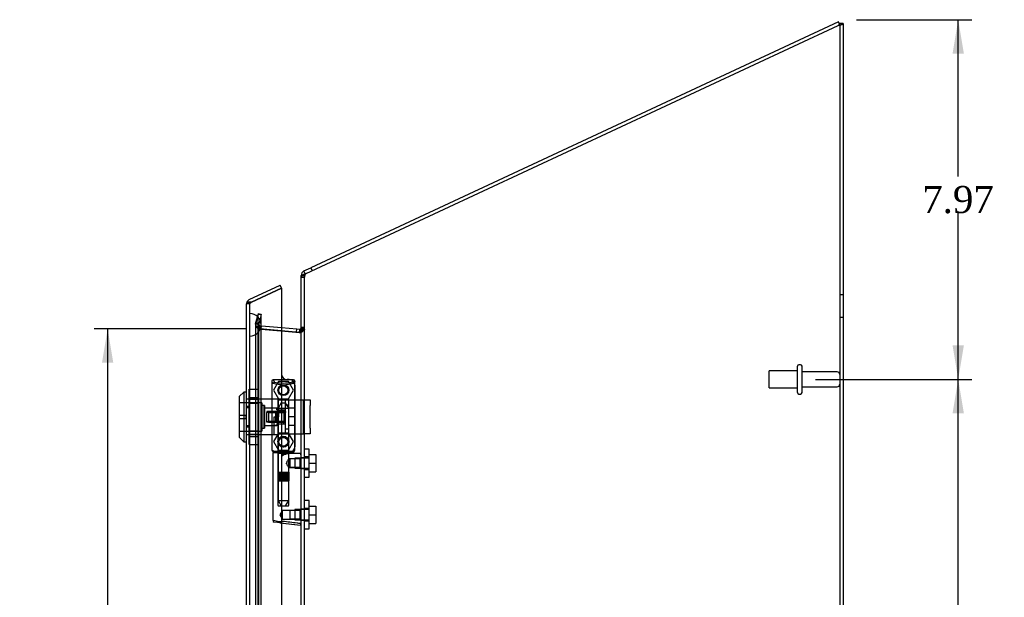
# Model space of a CAD drawing. Header units: inches. Extents: x 1 to 150, y -1 to 99.
# Tile 15 of 17: x 68 to 89, y 50 to 63. Entities that reach past the tile are written whole.
import ezdxf
from ezdxf.enums import TextEntityAlignment as Align
from ezdxf.lldxf.tags import DXFTag

# ---------------------------------------------------------------- set-up
doc = ezdxf.new("R2010")
doc.units = ezdxf.units.IN
doc.header["$MEASUREMENT"] = 0
for name, color, linetype in [('COM70220', 7, 'Continuous'), ('COM70707-2', 7, 'Continuous'), ('COM70709-7', 7, 'Continuous'), ('COM70712-4', 7, 'Continuous'), ('Default', 7, 'Continuous'), ('HNG86659-1', 7, 'Continuous'), ('HNG86659-2', 7, 'Continuous'), ('LOK10031', 7, 'Continuous'), ('LOK10031_CAM', 7, 'Continuous'), ('LOK10031_INSERT', 7, 'Continuous'), ('LOK10031_NUT', 7, 'Continuous'), ('LOK10031_SC', 7, 'Continuous'), ('SCS86661', 7, 'Continuous'), ('STD26089', 7, 'Continuous'), ('WAM30017', 7, 'Continuous')]:
    doc.layers.add(name, color=color, linetype=linetype)
doc.styles.add('SEACAD_Times_New_Roman', font='times.ttf')
tags = doc.linetypes.add('HIDDEN2', pattern=[0.1875, 0.125, -0.0625]).pattern_tags.tags
tags[6:7] = [DXFTag(74, 4), DXFTag(75, 0), DXFTag(340, '0'), DXFTag(46, 0.0), DXFTag(50, 0.0), DXFTag(44, 0.0), DXFTag(45, 0.0)]
tags[4:5] = [DXFTag(74, 4), DXFTag(75, 0), DXFTag(340, '0'), DXFTag(46, 0.0), DXFTag(50, 0.0), DXFTag(44, 0.0), DXFTag(45, 0.0)]
doc.dimstyles.new('HAMMOND_(STH_-_120x80)', dxfattribs={"dimtxt": 0.6, "dimasz": 0.75, "dimexe": 0.3, "dimexo": 0.3, "dimgap": 0.15, "dimtad": 0, "dimtih": 1, "dimtoh": 1, "dimzin": 0, "dimdsep": 46, "dimtxsty": 'SEACAD_Times_New_Roman', "dimblk1": '_SE_FILLED', "dimblk2": '_SE_FILLED', "dimsah": 1, "dimcen": 0.3, "dimadec": 0, "dimazin": 0, "dimtfac": 0.8, "dimtofl": 0, "dimtmove": 0, "dimatfit": 3, "dimfxl": 1, "dimtolj": 1, "dimtzin": 0, "dimarcsym": 0})

# ---------------------------------------------------------------- blocks, each defined once
blk = doc.blocks.new('SE2')
at = {"layer": 'COM70220', "color": 7, "linetype": 'HIDDEN2'}
for p, q in [((72.74, 56.235), (72.74, 56.734)), ((72.741, 56.734), (72.74, 56.734)), ((72.741, 56.235), (72.741, 56.734)), ((72.743, 56.485), (72.741, 56.734)), ((72.741, 56.236), (72.743, 56.485)), ((72.743, 56.235), (72.743, 56.485)), ((72.989, 56.235), (72.989, 56.485)), ((72.74, 56.236), (72.741, 56.236)), ((72.74, 39.116), (72.74, 56.235)), ((72.741, 39.116), (72.741, 56.235)), ((72.743, 39.116), (72.743, 56.235)), ((72.989, 39.116), (72.989, 56.235))]:
    blk.add_line(p, q, dxfattribs=at)
for start, end in [(0, 90), (270, 0)]:
    blk.add_arc((72.739, 56.485), 0.25, start, end, dxfattribs=at)
at = {"layer": 'COM70707-2', "color": 7, "linetype": 'Continuous'}
for p, q in [((73.985, 57.621), (85.769, 63.116)), ((85.877, 63.158), (85.805, 63.158)), ((85.877, 63.158), (85.877, 37.725)), ((73.955, 57.618), (73.985, 57.621)), ((73.877, 37.761), (73.877, 57.543)), ((73.439, 56.353), (73.838, 56.318)), ((73.844, 56.32), (73.838, 56.318)), ((73.841, 56.319), (73.841, 56.319)), ((73.871, 56.368), (73.87, 56.361)), ((73.877, 56.39), (73.871, 56.368))]:
    blk.add_line(p, q, dxfattribs=at)
at = {"layer": 'COM70707-2', "color": 7, "linetype": 'HIDDEN2'}
for p, q in [((85.805, 63.158), (85.805, 37.725)), ((73.985, 57.621), (73.955, 57.618)), ((73.975, 57.618), (73.955, 57.618)), ((73.949, 57.543), (73.877, 57.543)), ((73.949, 37.761), (73.949, 57.543)), ((85.877, 57.153), (85.805, 57.153)), ((72.867, 56.511), (72.922, 56.716)), ((72.992, 56.716), (72.922, 56.716)), ((72.922, 38.63), (72.922, 56.716)), ((72.992, 56.716), (72.937, 56.511)), ((72.992, 38.63), (72.992, 56.716)), ((72.864, 56.502), (72.867, 56.511)), ((72.936, 56.502), (72.864, 56.502)), ((72.864, 56.502), (72.864, 38.844)), ((72.937, 56.511), (72.867, 56.511)), ((72.936, 56.502), (72.937, 56.511)), ((72.936, 56.502), (72.942, 56.441)), ((72.942, 56.441), (72.936, 56.502)), ((72.936, 56.502), (72.936, 38.844)), ((85.805, 56.653), (85.877, 56.653)), ((72.942, 56.441), (72.882, 56.441)), ((72.942, 56.441), (72.963, 56.398)), ((72.963, 56.398), (72.942, 56.441)), ((72.946, 56.398), (72.962, 56.394)), ((72.963, 56.398), (72.946, 56.398)), ((72.962, 56.394), (72.946, 56.398)), ((72.969, 56.394), (72.962, 56.394)), ((73.831, 56.318), (72.962, 56.394)), ((72.969, 56.394), (72.963, 56.398)), ((72.969, 56.394), (73.439, 56.353)), ((73.838, 56.318), (73.831, 56.318)), ((73.85, 56.32), (73.841, 56.319)), ((73.844, 56.32), (73.85, 56.32)), ((73.87, 56.361), (73.927, 56.361)), ((73.871, 56.368), (73.932, 56.368)), ((73.877, 56.405), (73.949, 56.405)), ((73.877, 56.39), (73.949, 56.39)), ((73.932, 56.368), (73.927, 56.361)), ((73.932, 56.368), (73.927, 56.361)), ((73.949, 53.541), (73.877, 53.541)), ((73.877, 53.301), (73.949, 53.301)), ((73.949, 52.399), (73.877, 52.399)), ((73.877, 52.159), (73.949, 52.159))]:
    blk.add_line(p, q, dxfattribs=at)
for centre, radius, start, end in [((74.094, 57.535), 0.146, 145.1254, 176.5662), ((72.981, 56.505), 0.118, 181.4334, 212.7767), ((72.981, 56.505), 0.118, 181.4334, 212.7767), ((73.092, 56.683), 0.32, 228.9813, 242.7765), ((73.681, 56.732), 0.445, 292.2665, 303.6125)]:
    blk.add_arc(centre, radius, start, end, dxfattribs=at)
at = {"layer": 'COM70707-2', "color": 7, "linetype": 'Continuous'}
blk.add_arc((73.665, 56.461), 0.228, 321.7223, 333.9782, dxfattribs=at)
for points in [[(85.769, 63.116), (85.783, 63.119), (85.797, 63.123), (85.823, 63.13), (85.835, 63.133), (85.855, 63.14), (85.863, 63.144), (85.874, 63.151), (85.877, 63.155), (85.877, 63.158)], [(73.877, 57.543), (73.877, 57.55), (73.879, 57.556), (73.886, 57.568), (73.891, 57.575), (73.905, 57.587), (73.914, 57.593), (73.933, 57.606), (73.944, 57.612), (73.955, 57.618)]]:
    blk.add_open_spline(points, degree=3, knots=[0, 0, 0, 0, 0.25, 0.25, 0.5, 0.5, 0.75, 0.75, 1, 1, 1, 1], dxfattribs=at)
at = {"layer": 'COM70707-2', "color": 7, "linetype": 'HIDDEN2'}
for points, knots in [([(85.769, 63.116), (85.778, 63.123), (85.788, 63.13), (85.797, 63.14), (85.799, 63.143), (85.801, 63.145)], [0, 0, 0, 0, 0.5, 0.5, 0.7007618, 0.7007618, 0.7007618, 0.7007618]), ([(73.949, 56.39), (73.949, 56.386), (73.947, 56.382), (73.942, 56.375), (73.937, 56.371), (73.932, 56.368)], [0, 0, 0, 0, 0.5, 0.5, 1, 1, 1, 1])]:
    blk.add_open_spline(points, degree=3, knots=knots, dxfattribs=at)
at = {"layer": 'COM70707-2', "color": 7, "linetype": 'Continuous'}
blk.add_open_spline([(85.801, 63.145), (85.803, 63.15), (85.805, 63.154), (85.805, 63.158)], degree=3, dxfattribs=at)
at = {"layer": 'COM70709-7', "color": 7, "linetype": 'Continuous'}
for p, q in [((85.776, 63.198), (74.091, 57.75)), ((85.806, 63.133), (85.776, 63.198)), ((73.877, 57.543), (73.877, 57.581)), ((73.899, 57.581), (73.877, 57.581)), ((73.939, 57.679), (74.091, 57.75)), ((73.967, 57.619), (73.939, 57.679)), ((74.091, 57.75), (74.122, 57.684)), ((73.439, 56.425), (73.78, 56.395)), ((73.774, 56.324), (73.78, 56.395)), ((73.78, 56.395), (73.838, 56.39)), ((73.838, 56.39), (73.831, 56.319))]:
    blk.add_line(p, q, dxfattribs=at)
at = {"layer": 'COM70709-7', "color": 7, "linetype": 'HIDDEN2'}
for p, q in [((85.806, 63.133), (85.769, 63.116)), ((73.949, 57.581), (73.899, 57.581)), ((73.949, 57.543), (73.949, 57.581)), ((73.97, 57.614), (73.967, 57.619)), ((73.97, 57.614), (73.985, 57.621)), ((73.949, 57.536), (73.877, 57.536)), ((72.926, 56.735), (72.871, 56.53)), ((72.926, 56.735), (72.995, 56.716)), ((72.995, 56.716), (72.941, 56.511)), ((72.941, 56.511), (72.871, 56.53)), ((72.972, 56.466), (72.966, 56.394)), ((72.966, 56.394), (72.992, 56.392)), ((72.972, 56.466), (72.998, 56.464)), ((72.992, 56.392), (72.998, 56.464)), ((72.992, 56.392), (73.774, 56.323)), ((72.998, 56.464), (73.439, 56.425)), ((73.774, 56.323), (73.774, 56.324)), ((73.774, 56.323), (73.831, 56.318)), ((73.831, 56.319), (73.831, 56.318)), ((73.949, 56.426), (73.877, 56.426))]:
    blk.add_line(p, q, dxfattribs=at)
at = {"layer": 'COM70709-7', "color": 7, "linetype": 'Continuous'}
for centre, radius, start, end in [((73.985, 57.581), 0.108, 115, 180), ((73.841, 56.426), 0.036, 265, 0)]:
    blk.add_arc(centre, radius, start, end, dxfattribs=at)
at = {"layer": 'COM70709-7', "color": 7, "linetype": 'HIDDEN2'}
for centre, radius, start, end in [((73.985, 57.581), 0.036, 115.0001, 179.9999), ((72.975, 56.502), 0.108, 165, 265), ((72.975, 56.502), 0.036, 165.0001, 264.9999), ((73.841, 56.426), 0.108, 265, 0)]:
    blk.add_arc(centre, radius, start, end, dxfattribs=at)
at = {"layer": 'COM70712-4', "color": 7, "linetype": 'Continuous'}
for p, q in [((72.729, 57.046), (73.409, 57.363)), ((73.439, 57.297), (73.409, 57.363)), ((72.775, 56.988), (73.439, 57.297)), ((73.439, 57.297), (72.775, 56.988)), ((73.439, 57.297), (73.439, 38.053)), ((72.667, 38.403), (72.667, 56.948)), ((72.672, 56.98), (72.673, 56.98)), ((72.775, 56.988), (72.673, 56.988)), ((72.673, 56.988), (72.673, 56.98))]:
    blk.add_line(p, q, dxfattribs=at)
at = {"layer": 'COM70712-4', "color": 7, "linetype": 'HIDDEN2'}
for p, q in [((72.739, 56.948), (72.667, 56.948)), ((72.673, 56.98), (72.773, 56.98)), ((72.739, 38.403), (72.739, 56.948)), ((72.76, 56.98), (72.775, 56.988)), ((73.614, 55.274), (73.564, 55.274)), ((73.739, 55.149), (73.739, 53.786)), ((72.739, 54.841), (72.737, 54.841)), ((72.739, 54.644), (72.667, 54.644)), ((72.739, 54.247), (72.667, 54.247)), ((72.739, 54.05), (72.737, 54.05)), ((73.564, 53.661), (73.614, 53.661))]:
    blk.add_line(p, q, dxfattribs=at)
for centre in [(73.483, 55.039), (73.483, 53.898)]:
    blk.add_circle(centre, 0.12, dxfattribs=at)
at = {"layer": 'COM70712-4', "color": 7, "linetype": 'Continuous'}
for start, end in [(162.4161, 180), (115, 162.4161)]:
    blk.add_arc((72.775, 56.948), 0.108, start, end, dxfattribs=at)
at = {"layer": 'COM70712-4', "color": 7, "linetype": 'HIDDEN2'}
for centre, radius, start, end in [((72.775, 56.948), 0.036, 115, 180), ((73.564, 55.399), 0.125, 180, 270), ((73.614, 55.149), 0.125, 0, 90), ((73.564, 53.536), 0.125, 90, 180), ((73.614, 53.786), 0.125, 270, 0)]:
    blk.add_arc(centre, radius, start, end, dxfattribs=at)
at = {"layer": 'COM70712-4', "color": 7, "linetype": 'Continuous'}
blk.add_ellipse((72.775, 56.948), major_axis=(0.108, 0), ratio=0.9073, start_param=2.802142, end_param=3.141593, dxfattribs=at)
at = {"layer": 'COM70712-4', "color": 7, "linetype": 'HIDDEN2'}
for centre, major_axis, ratio, start_param, end_param in [((72.775, 56.948), (0.036, 0), 0.9073, 1.617568, 3.141593), ((72.775, 50.572), (0, 6.415), 0.005612, 0, 0.046772)]:
    blk.add_ellipse(centre, major_axis=major_axis, ratio=ratio, start_param=start_param, end_param=end_param, dxfattribs=at)
at = {"layer": 'HNG86659-1', "color": 7, "linetype": 'HIDDEN2'}
for p, q in [((73.228, 55.231), (73.228, 53.716)), ((73.228, 55.23), (73.247, 55.181)), ((73.699, 55.269), (73.265, 55.269)), ((73.289, 55.214), (73.267, 55.269)), ((73.29, 55.212), (73.267, 55.269)), ((73.29, 55.212), (73.289, 55.214)), ((73.676, 55.212), (73.699, 55.269)), ((73.676, 55.212), (73.677, 55.214)), ((73.677, 55.214), (73.699, 55.269)), ((73.738, 55.23), (73.719, 55.181)), ((73.738, 53.716), (73.738, 55.231)), ((73.363, 54.826), (73.363, 53.668)), ((73.591, 54.838), (73.375, 54.838)), ((73.603, 53.668), (73.603, 54.826)), ((73.247, 53.711), (73.247, 53.676)), ((73.247, 53.637), (73.247, 52.156)), ((73.699, 53.676), (73.267, 53.676)), ((73.267, 53.657), (73.7, 53.657)), ((73.7, 53.657), (73.267, 53.657)), ((73.363, 53.668), (73.351, 53.657)), ((73.351, 53.657), (73.363, 53.645)), ((73.603, 53.668), (73.363, 53.668)), ((73.363, 53.645), (73.603, 53.645)), ((73.363, 53.645), (73.363, 52.487)), ((73.615, 53.657), (73.603, 53.668)), ((73.603, 53.645), (73.615, 53.657)), ((73.603, 53.516), (73.603, 53.645)), ((73.865, 53.637), (73.604, 53.637)), ((73.719, 53.676), (73.719, 53.711)), ((73.623, 53.517), (73.602, 53.517)), ((73.856, 53.517), (73.623, 53.517)), ((73.856, 53.517), (73.623, 53.517)), ((73.623, 53.517), (73.623, 53.324)), ((73.877, 53.539), (73.856, 53.517)), ((73.856, 53.324), (73.856, 53.517)), ((73.602, 53.324), (73.623, 53.324)), ((73.603, 52.487), (73.603, 53.325)), ((73.623, 53.324), (73.856, 53.324)), ((73.856, 53.324), (73.623, 53.324)), ((73.856, 53.324), (73.877, 53.302)), ((73.375, 52.476), (73.591, 52.476)), ((73.463, 52.375), (73.408, 52.279)), ((73.463, 52.182), (73.463, 52.375)), ((73.623, 52.375), (73.463, 52.375)), ((73.856, 52.375), (73.623, 52.375)), ((73.856, 52.375), (73.623, 52.375)), ((73.623, 52.375), (73.623, 52.182)), ((73.877, 52.397), (73.856, 52.375)), ((73.856, 52.182), (73.856, 52.375)), ((73.423, 52.099), (73.281, 52.117)), ((73.408, 52.279), (73.463, 52.182)), ((73.463, 52.182), (73.623, 52.182)), ((73.623, 52.182), (73.856, 52.182)), ((73.856, 52.182), (73.623, 52.182)), ((73.856, 52.182), (73.877, 52.161)), ((73.406, 52.102), (73.423, 52.099)), ((73.406, 52.102), (73.866, 52.044)), ((73.423, 52.099), (73.864, 52.044))]:
    blk.add_line(p, q, dxfattribs=at)
for centre, radius in [((73.483, 55.035), 0.118), ((73.483, 55.035), 0.0968), ((73.483, 55.035), 0.0968), ((73.483, 53.893), 0.118), ((73.483, 53.893), 0.0968), ((73.483, 53.893), 0.0968)]:
    blk.add_circle(centre, radius, dxfattribs=at)
for centre, radius, start, end in [((73.267, 55.231), 0.0392, 106.467, 168.78), ((73.167, 54.535), 0.706, 84.0827, 84.9945), ((73.271, 55.231), 0.0432, 170.3107, 181.0665), ((73.272, 55.175), 0.0255, 130.6693, 167.2932), ((73.505, 56.003), 0.846, 252.8757, 268.5407), ((73.266, 55.22), 0.0491, 88.6161, 102.0318), ((73.681, 55.329), 0.429, 188.1861, 189.6334), ((73.463, 55.996), 0.839, 271.3912, 287.1924), ((73.7, 55.22), 0.0491, 77.9682, 91.3839), ((73.286, 55.329), 0.429, 350.3666, 351.8139), ((73.699, 55.231), 0.0392, 11.22, 73.533), ((73.694, 55.175), 0.0255, 12.7068, 49.3307), ((73.799, 54.535), 0.706, 95.0056, 95.9172), ((73.695, 55.231), 0.0432, 358.9335, 9.6893), ((73.375, 54.826), 0.0118, 90, 180), ((73.591, 54.826), 0.0118, 0, 90), ((73.267, 53.715), 0.039, 178.4395, 188.4336), ((73.166, 54.417), 0.711, 274.9928, 275.9147), ((73.267, 53.716), 0.0395, 190.0421, 269.2684), ((73.281, 53.71), 0.0339, 178.5961, 269.1461), ((73.267, 53.676), 0.0197, 180, 270), ((73.267, 53.637), 0.0197, 90, 180), ((73.267, 53.718), 0.0417, 269.1335, 269.9996), ((73.686, 53.71), 0.0339, 270.8567, 9.3811), ((73.699, 53.718), 0.0417, 270.0004, 270.8665), ((73.699, 53.716), 0.0395, 270.7315, 349.9579), ((73.7, 53.676), 0.0197, 270, 360), ((73.7, 53.637), 0.0197, 0, 90), ((73.8, 54.417), 0.711, 264.0854, 265.0071), ((73.699, 53.715), 0.039, 351.5664, 1.5605), ((73.865, 53.625), 0.0118, 88.3734, 89.9992), ((73.865, 53.625), 0.0118, 0, 88.3726), ((72.665, 54.257), 1.368, 331.1816, 331.5055), ((73.375, 52.487), 0.0118, 180, 270), ((73.591, 52.487), 0.0118, 270, 0), ((73.286, 52.156), 0.0394, 179.95, 262.875), ((73.832, 52.06), 0.0401, 21.8367, 34.9857), ((73.865, 52.056), 0.0118, 262.875, 274.4046), ((73.865, 52.056), 0.0118, 274.3868, 294.9231), ((73.214, 52.034), 0.656, 0.9731, 3.5902), ((73.865, 52.056), 0.0118, 294.9228, 0)]:
    blk.add_arc(centre, radius, start, end, dxfattribs=at)
for centre, major_axis, ratio, start_param, end_param in [((73.267, 55.257), (0, -0.0118), 0.049276, 3.017238, 3.218468), ((73.483, 55.222), (-0.203, 0), 0.124034, 0.415394, 2.656554), ((73.699, 55.257), (0, -0.0118), 0.049276, 3.064718, 3.265947)]:
    blk.add_ellipse(centre, major_axis=major_axis, ratio=ratio, start_param=start_param, end_param=end_param, dxfattribs=at)
for points, knots in [([(73.255, 55.195), (73.258, 55.198), (73.26, 55.201), (73.266, 55.206), (73.269, 55.208), (73.275, 55.211), (73.276, 55.211), (73.28, 55.212), (73.282, 55.212), (73.285, 55.213), (73.286, 55.212), (73.288, 55.212), (73.289, 55.212), (73.29, 55.212)], [0, 0, 0, 0, 0.25, 0.25, 0.5, 0.5, 0.625, 0.625, 0.75, 0.75, 0.875, 0.875, 1, 1, 1, 1]), ([(73.711, 55.195), (73.709, 55.198), (73.706, 55.201), (73.7, 55.206), (73.697, 55.208), (73.692, 55.211), (73.69, 55.211), (73.686, 55.212), (73.684, 55.212), (73.681, 55.213), (73.68, 55.212), (73.678, 55.212), (73.677, 55.212), (73.676, 55.212)], [0, 0, 0, 0, 0.25, 0.25, 0.5, 0.5, 0.625, 0.625, 0.75, 0.75, 0.875, 0.875, 1, 1, 1, 1]), ([(73.472, 53.598), (73.477, 53.6), (73.483, 53.602), (73.494, 53.607), (73.499, 53.609), (73.516, 53.615), (73.527, 53.62), (73.55, 53.627), (73.561, 53.63), (73.583, 53.635), (73.593, 53.637), (73.604, 53.637)], [0, 0, 0, 0, 0.125, 0.125, 0.25, 0.25, 0.5, 0.5, 0.75, 0.75, 1, 1, 1, 1]), ([(73.868, 53.604), (73.868, 53.613), (73.868, 53.622), (73.868, 53.631), (73.867, 53.633), (73.867, 53.635), (73.867, 53.636), (73.866, 53.636), (73.866, 53.637), (73.866, 53.637), (73.866, 53.637), (73.866, 53.637), (73.866, 53.637), (73.865, 53.637)], [0, 0, 0, 0, 0.5, 0.5, 0.75, 0.75, 0.875, 0.875, 0.9375, 0.9375, 0.96875, 0.96875, 1, 1, 1, 1]), ([(73.603, 53.517), (73.603, 53.517), (73.593, 53.505), (73.576, 53.48), (73.569, 53.47), (73.558, 53.447), (73.554, 53.434), (73.554, 53.407), (73.558, 53.394), (73.569, 53.371), (73.575, 53.361), (73.587, 53.344), (73.593, 53.337), (73.601, 53.327), (73.603, 53.324), (73.603, 53.324), (73.603, 53.324), (73.603, 53.324)], [0.2503152, 0.2503152, 0.2503152, 0.2503152, 0.375, 0.375, 0.4375, 0.4375, 0.5, 0.5, 0.5625, 0.5625, 0.625, 0.625, 0.6875, 0.6875, 0.75, 0.75, 0.7505722, 0.7505722, 0.7505722, 0.7505722]), ([(73.868, 53.604), (73.871, 53.604), (73.873, 53.604), (73.876, 53.604), (73.877, 53.604), (73.877, 53.603)], [0, 0, 0, 0, 0.5, 0.5, 1, 1, 1, 1]), ([(73.42, 52.119), (73.371, 52.126), (73.326, 52.134), (73.264, 52.147), (73.247, 52.152), (73.247, 52.156)], [0, 0, 0, 0, 0.5, 0.5, 1, 1, 1, 1]), ([(73.42, 52.119), (73.42, 52.115), (73.42, 52.112), (73.419, 52.107), (73.419, 52.105), (73.419, 52.103), (73.419, 52.102), (73.418, 52.101), (73.417, 52.101), (73.415, 52.101), (73.413, 52.101), (73.41, 52.101), (73.408, 52.101), (73.406, 52.102)], [0, 0, 0, 0, 0.25, 0.25, 0.5, 0.5, 0.625, 0.625, 0.75, 0.75, 0.875, 0.875, 1, 1, 1, 1]), ([(73.472, 52.132), (73.471, 52.132), (73.47, 52.132), (73.469, 52.132), (73.469, 52.132), (73.467, 52.132), (73.466, 52.131), (73.463, 52.13), (73.461, 52.13), (73.454, 52.128), (73.45, 52.127), (73.437, 52.123), (73.429, 52.121), (73.42, 52.119)], [0, 0, 0, 0, 0.03125, 0.03125, 0.0625, 0.0625, 0.125, 0.125, 0.25, 0.25, 0.5, 0.5, 1, 1, 1, 1]), ([(73.864, 52.083), (73.838, 52.086), (73.812, 52.09), (73.786, 52.093), (73.681, 52.106), (73.576, 52.119), (73.472, 52.132)], [0, 0, 0, 0, 0.198595, 0.198595, 0.198595, 1, 1, 1, 1]), ([(73.869, 52.075), (73.871, 52.075), (73.873, 52.075), (73.876, 52.076), (73.877, 52.076), (73.877, 52.076)], [0, 0, 0, 0, 0.5, 0.5, 1, 1, 1, 1])]:
    blk.add_open_spline(points, degree=3, knots=knots, dxfattribs=at)
blk.add_open_spline([(73.555, 53.409), (73.555, 53.413), (73.554, 53.417), (73.554, 53.42)], degree=3, dxfattribs=at)
at = {"layer": 'HNG86659-2', "color": 7, "linetype": 'HIDDEN2'}
for p, q in [((73.434, 54.759), (73.365, 54.641)), ((73.434, 54.759), (73.532, 54.759)), ((73.601, 54.641), (73.532, 54.759)), ((73.365, 54.641), (73.601, 54.641)), ((73.365, 54.641), (73.365, 53.224)), ((73.601, 53.224), (73.601, 54.641)), ((73.36, 53.224), (73.36, 53.027)), ((73.36, 53.224), (73.364, 53.224)), ((73.36, 53.224), (73.36, 53.027)), ((73.362, 53.224), (73.362, 53.027)), ((73.364, 53.224), (73.369, 53.224)), ((73.364, 53.224), (73.364, 53.027)), ((73.366, 53.224), (73.366, 53.027)), ((73.369, 53.224), (73.387, 53.224)), ((73.369, 53.224), (73.369, 53.027)), ((73.371, 53.224), (73.371, 53.027)), ((73.373, 53.224), (73.373, 53.027)), ((73.381, 53.224), (73.381, 53.027)), ((73.381, 53.224), (73.381, 53.027)), ((73.387, 53.224), (73.395, 53.224)), ((73.387, 53.224), (73.387, 53.027)), ((73.395, 53.224), (73.397, 53.224)), ((73.395, 53.224), (73.395, 53.027)), ((73.397, 53.224), (73.426, 53.224)), ((73.397, 53.224), (73.397, 53.027)), ((73.405, 53.224), (73.405, 53.027)), ((73.414, 53.224), (73.414, 53.027)), ((73.418, 53.224), (73.418, 53.027)), ((73.426, 53.224), (73.435, 53.224)), ((73.426, 53.224), (73.426, 53.027)), ((73.435, 53.224), (73.44, 53.224)), ((73.435, 53.224), (73.435, 53.027)), ((73.44, 53.224), (73.475, 53.224)), ((73.44, 53.224), (73.44, 53.027)), ((73.451, 53.224), (73.451, 53.027)), ((73.459, 53.224), (73.459, 53.027)), ((73.465, 53.224), (73.465, 53.027)), ((73.475, 53.224), (73.483, 53.224)), ((73.475, 53.224), (73.475, 53.027)), ((73.483, 53.224), (73.49, 53.224)), ((73.483, 53.224), (73.483, 53.027)), ((73.49, 53.224), (73.526, 53.224)), ((73.49, 53.224), (73.49, 53.027)), ((73.501, 53.224), (73.501, 53.027)), ((73.508, 53.224), (73.508, 53.027)), ((73.516, 53.224), (73.516, 53.027)), ((73.526, 53.224), (73.531, 53.224)), ((73.526, 53.224), (73.526, 53.027)), ((73.531, 53.224), (73.54, 53.224)), ((73.531, 53.224), (73.531, 53.027)), ((73.54, 53.224), (73.569, 53.224)), ((73.54, 53.224), (73.54, 53.027)), ((73.549, 53.224), (73.549, 53.027)), ((73.553, 53.224), (73.553, 53.027)), ((73.562, 53.224), (73.562, 53.027)), ((73.569, 53.224), (73.571, 53.224)), ((73.569, 53.224), (73.569, 53.027)), ((73.571, 53.224), (73.579, 53.224)), ((73.571, 53.224), (73.571, 53.027)), ((73.579, 53.224), (73.597, 53.224)), ((73.579, 53.224), (73.579, 53.027)), ((73.585, 53.224), (73.585, 53.027)), ((73.586, 53.224), (73.586, 53.027)), ((73.593, 53.224), (73.593, 53.027)), ((73.595, 53.224), (73.595, 53.027)), ((73.597, 53.224), (73.602, 53.224)), ((73.597, 53.224), (73.597, 53.027)), ((73.601, 53.224), (73.601, 53.027)), ((73.602, 53.224), (73.606, 53.224)), ((73.602, 53.224), (73.602, 53.027)), ((73.604, 53.224), (73.604, 53.027)), ((73.606, 53.224), (73.606, 53.027)), ((73.606, 53.027), (73.606, 53.224)), ((73.36, 53.027), (73.364, 53.027)), ((73.364, 53.027), (73.369, 53.027)), ((73.365, 53.027), (73.365, 52.594)), ((73.369, 53.027), (73.387, 53.027)), ((73.387, 53.027), (73.395, 53.027)), ((73.395, 53.027), (73.397, 53.027)), ((73.397, 53.027), (73.426, 53.027)), ((73.426, 53.027), (73.435, 53.027)), ((73.435, 53.027), (73.44, 53.027)), ((73.44, 53.027), (73.475, 53.027)), ((73.475, 53.027), (73.483, 53.027)), ((73.483, 53.027), (73.49, 53.027)), ((73.49, 53.027), (73.526, 53.027)), ((73.526, 53.027), (73.531, 53.027)), ((73.531, 53.027), (73.54, 53.027)), ((73.54, 53.027), (73.569, 53.027)), ((73.569, 53.027), (73.571, 53.027)), ((73.571, 53.027), (73.579, 53.027)), ((73.579, 53.027), (73.597, 53.027)), ((73.597, 53.027), (73.602, 53.027)), ((73.601, 52.594), (73.601, 53.027)), ((73.602, 53.027), (73.606, 53.027)), ((73.365, 52.594), (73.601, 52.594)), ((73.365, 52.594), (73.434, 52.476)), ((73.532, 52.476), (73.601, 52.594))]:
    blk.add_line(p, q, dxfattribs=at)
at = {"layer": 'LOK10031', "color": 7, "linetype": 'Continuous'}
for p, q in [((72.607, 54.996), (72.507, 54.896)), ((72.607, 54.996), (72.607, 53.896)), ((72.667, 54.996), (72.607, 54.996)), ((72.507, 54.896), (72.507, 53.996)), ((72.507, 53.996), (72.607, 53.896)), ((72.607, 53.896), (72.667, 53.896))]:
    blk.add_line(p, q, dxfattribs=at)
at = {"layer": 'LOK10031', "color": 7, "linetype": 'HIDDEN2'}
for p, q in [((73.007, 54.761), (72.507, 54.761)), ((72.737, 54.841), (72.667, 54.841)), ((72.737, 54.841), (72.737, 54.677)), ((73.377, 54.838), (72.737, 54.838)), ((73.007, 54.761), (73.007, 54.131)), ((73.377, 54.838), (73.377, 54.822)), ((72.737, 54.677), (72.667, 54.677)), ((72.737, 54.677), (72.737, 54.215)), ((73.067, 54.696), (73.007, 54.696)), ((73.067, 54.696), (73.067, 54.196)), ((73.377, 54.639), (73.067, 54.639)), ((73.377, 54.566), (73.377, 54.446)), ((73.277, 54.053), (73.277, 54.446)), ((73.277, 54.446), (73.377, 54.446)), ((72.507, 54.131), (73.007, 54.131)), ((72.737, 54.215), (72.667, 54.215)), ((72.737, 54.215), (72.737, 54.05)), ((73.007, 54.196), (73.067, 54.196)), ((73.067, 54.252), (73.277, 54.252)), ((73.377, 54.252), (73.277, 54.252)), ((73.377, 54.053), (73.377, 54.072)), ((72.737, 54.05), (72.667, 54.05)), ((72.737, 54.053), (73.277, 54.053)), ((73.277, 54.053), (73.377, 54.053))]:
    blk.add_line(p, q, dxfattribs=at)
at = {"layer": 'LOK10031_CAM', "color": 7, "linetype": 'HIDDEN2'}
for p, q in [((73.377, 54.822), (73.564, 54.822)), ((73.377, 54.566), (73.377, 54.822)), ((73.527, 54.072), (73.527, 54.822)), ((73.564, 54.822), (73.833, 54.822)), ((73.833, 54.822), (73.927, 54.822)), ((73.927, 54.822), (74.077, 54.822)), ((73.927, 54.697), (73.927, 54.822)), ((74.077, 54.822), (74.077, 54.697)), ((73.317, 54.367), (73.317, 54.527)), ((73.347, 54.557), (73.377, 54.557)), ((73.377, 54.605), (73.527, 54.605)), ((73.927, 54.197), (73.927, 54.697)), ((74.077, 54.197), (74.077, 54.697)), ((73.347, 54.337), (73.377, 54.337)), ((73.377, 54.072), (73.377, 54.446)), ((73.377, 54.29), (73.527, 54.29)), ((73.377, 54.072), (73.564, 54.072)), ((73.564, 54.072), (73.833, 54.072)), ((73.833, 54.072), (73.927, 54.072)), ((73.927, 54.072), (73.927, 54.197)), ((74.077, 54.072), (73.927, 54.072)), ((74.077, 54.197), (74.077, 54.072))]:
    blk.add_line(p, q, dxfattribs=at)
for centre, start, end in [((73.347, 54.527), 90, 180), ((73.347, 54.367), 180, 270)]:
    blk.add_arc(centre, 0.03, start, end, dxfattribs=at)
at = {"layer": 'LOK10031_INSERT', "color": 7, "linetype": 'HIDDEN2'}
for p, q in [((72.992, 54.758), (72.507, 54.758)), ((72.992, 54.758), (72.992, 54.133)), ((73.052, 54.696), (72.992, 54.696)), ((73.052, 54.696), (73.052, 54.196)), ((73.342, 54.639), (73.052, 54.639)), ((73.492, 54.564), (73.117, 54.564)), ((73.117, 54.564), (73.117, 54.544)), ((73.117, 54.347), (73.117, 54.544)), ((73.492, 54.544), (73.117, 54.544)), ((73.342, 54.602), (73.342, 54.639)), ((73.342, 54.602), (73.492, 54.602)), ((73.342, 54.56), (73.342, 54.331)), ((73.492, 54.56), (73.342, 54.56)), ((73.492, 54.56), (73.492, 54.602)), ((73.492, 54.56), (73.492, 54.331)), ((72.507, 54.486), (72.657, 54.486)), ((72.657, 54.406), (72.507, 54.406)), ((72.657, 54.406), (72.657, 54.486)), ((73.117, 54.347), (73.492, 54.347)), ((73.117, 54.328), (73.117, 54.347)), ((73.492, 54.328), (73.117, 54.328)), ((73.342, 54.331), (73.492, 54.331)), ((73.492, 54.29), (73.492, 54.331)), ((72.507, 54.133), (72.992, 54.133)), ((72.992, 54.196), (73.052, 54.196)), ((73.052, 54.252), (73.342, 54.252)), ((73.342, 54.29), (73.342, 54.252)), ((73.377, 54.29), (73.342, 54.29))]:
    blk.add_line(p, q, dxfattribs=at)
at = {"layer": 'LOK10031_NUT', "color": 7, "linetype": 'HIDDEN2'}
for p, q in [((72.724, 54.752), (72.724, 55.058)), ((72.724, 55.058), (72.939, 55.058)), ((72.939, 54.752), (72.939, 55.058)), ((72.724, 54.879), (72.939, 54.879)), ((72.939, 54.83), (72.724, 54.83)), ((72.724, 54.14), (72.724, 54.752)), ((72.724, 54.752), (72.939, 54.752)), ((72.939, 54.14), (72.939, 54.752)), ((72.724, 53.834), (72.724, 54.14)), ((72.724, 54.14), (72.939, 54.14)), ((72.939, 53.834), (72.939, 54.14)), ((72.724, 54.062), (72.939, 54.062)), ((72.724, 54.013), (72.939, 54.013)), ((72.724, 53.834), (72.939, 53.834))]:
    blk.add_line(p, q, dxfattribs=at)
at = {"layer": 'LOK10031_SC', "color": 7, "linetype": 'HIDDEN2'}
for p, q in [((73.152, 54.564), (73.152, 54.328)), ((73.527, 54.564), (73.152, 54.564)), ((73.152, 54.54), (73.527, 54.54)), ((73.597, 54.708), (73.527, 54.708)), ((73.527, 54.564), (73.527, 54.54)), ((73.597, 54.708), (73.597, 54.183)), ((73.734, 54.638), (73.597, 54.638)), ((73.734, 54.446), (73.734, 54.638)), ((73.152, 54.352), (73.527, 54.352)), ((73.152, 54.328), (73.527, 54.328)), ((73.527, 54.328), (73.527, 54.352)), ((73.734, 54.446), (73.597, 54.446)), ((73.734, 54.253), (73.734, 54.446)), ((73.527, 54.183), (73.597, 54.183)), ((73.734, 54.253), (73.597, 54.253))]:
    blk.add_line(p, q, dxfattribs=at)
at = {"layer": 'SCS86661', "color": 7, "linetype": 'HIDDEN2'}
for p, q in [((73.373, 55.231), (73.262, 55.039)), ((73.594, 55.231), (73.373, 55.231)), ((73.704, 55.039), (73.594, 55.231)), ((73.262, 55.039), (73.373, 54.848)), ((73.594, 54.848), (73.704, 55.039)), ((73.373, 54.848), (73.594, 54.848)), ((73.373, 54.089), (73.262, 53.898)), ((73.594, 54.089), (73.373, 54.089)), ((73.704, 53.898), (73.594, 54.089)), ((73.262, 53.898), (73.373, 53.706)), ((73.594, 53.706), (73.704, 53.898)), ((73.373, 53.706), (73.594, 53.706)), ((73.739, 53.534), (73.739, 53.308)), ((74.054, 53.534), (73.739, 53.534)), ((74.054, 53.612), (74.204, 53.612)), ((74.054, 53.421), (74.204, 53.421)), ((74.204, 53.612), (74.204, 53.421)), ((74.204, 53.421), (74.204, 53.229)), ((73.739, 53.308), (74.054, 53.308)), ((74.054, 53.229), (74.204, 53.229)), ((73.739, 52.392), (73.739, 52.166)), ((74.054, 52.392), (73.739, 52.392)), ((74.054, 52.47), (74.204, 52.47)), ((74.204, 52.47), (74.204, 52.279)), ((73.739, 52.166), (74.054, 52.166)), ((74.054, 52.279), (74.204, 52.279)), ((74.204, 52.279), (74.204, 52.087)), ((74.054, 52.087), (74.204, 52.087))]:
    blk.add_line(p, q, dxfattribs=at)
for centre in [(73.483, 55.039), (73.483, 53.898)]:
    blk.add_circle(centre, 0.113, dxfattribs=at)
at = {"layer": 'STD26089', "color": 7, "linetype": 'HIDDEN2'}
for p, q in [((84.938, 55.603), (84.898, 55.603)), ((84.243, 55.091), (84.243, 55.466)), ((84.868, 55.466), (84.243, 55.466)), ((84.868, 54.983), (84.868, 55.573)), ((84.968, 54.983), (84.968, 55.573)), ((85.745, 55.444), (84.968, 55.444)), ((84.243, 55.091), (84.868, 55.091)), ((84.898, 54.953), (84.938, 54.953)), ((84.968, 55.112), (85.745, 55.112))]:
    blk.add_line(p, q, dxfattribs=at)
for centre, radius, start, end in [((84.898, 55.573), 0.03, 90, 180), ((84.938, 55.573), 0.03, 0, 90), ((85.745, 55.384), 0.06, 0, 90), ((85.745, 55.172), 0.06, 270, 0), ((84.898, 54.983), 0.03, 180, 270), ((84.938, 54.983), 0.03, 270, 0)]:
    blk.add_arc(centre, radius, start, end, dxfattribs=at)
at = {"layer": 'WAM30017', "color": 7, "linetype": 'HIDDEN2'}
for p, q in [((74.054, 53.733), (73.949, 53.733)), ((74.054, 53.108), (74.054, 53.733)), ((74.054, 53.558), (73.949, 53.558)), ((73.949, 53.283), (74.054, 53.283)), ((73.949, 53.108), (74.054, 53.108)), ((74.054, 52.591), (73.949, 52.591)), ((74.054, 51.966), (74.054, 52.591)), ((74.054, 52.416), (73.949, 52.416)), ((73.949, 52.141), (74.054, 52.141)), ((73.949, 51.966), (74.054, 51.966))]:
    blk.add_line(p, q, dxfattribs=at)
blk = doc.blocks.new('DMBLK8192')
at = {"layer": 'Default', "linetype": 'Continuous', "transparency": 16777216}
for points in [[(88.552, 54.528), (88.427, 55.278), (88.302, 54.528)], [(88.552, 40.778), (88.302, 40.778), (88.427, 40.028)]]:
    blk.add_hatch(color=7, dxfattribs=at).paths.add_polyline_path(points)
at = {"layer": 'Default', "color": 7, "linetype": 'Continuous', "transparency": 16777216}
for p, q in [((85.268, 55.278), (88.727, 55.278)), ((88.427, 48.163), (88.427, 55.278)), ((88.427, 40.028), (88.427, 47.353)), ((85.268, 40.028), (88.727, 40.028))]:
    blk.add_line(p, q, dxfattribs=at)
at = {"layer": 'Default', "color": 7, "linetype": 'Continuous', "transparency": 16777216, "style": 'SEACAD_Times_New_Roman'}
blk.add_text('15.25', height=0.6, dxfattribs=at).set_placement((87.403, 47.953), align=Align.TOP_LEFT)
blk = doc.blocks.new('_SE_FILLED')
at = {"color": 0}
blk.add_line((0, 0), (-1, 0), dxfattribs=at)
blk.add_solid([(0, 0), (-1, -0.1665), (-1, 0.1665), (0, 0)], dxfattribs=at)
blk = doc.blocks.new('DMBLK8208')
at = {"layer": 'Default', "linetype": 'Continuous', "transparency": 16777216}
for points in [[(69.467, 55.644), (69.717, 55.644), (69.592, 56.394)], [(69.467, 39.701), (69.592, 38.951), (69.717, 39.701)]]:
    blk.add_hatch(color=7, dxfattribs=at).paths.add_polyline_path(points)
at = {"layer": 'Default', "color": 7, "linetype": 'Continuous', "transparency": 16777216}
for p, q in [((72.662, 56.394), (69.292, 56.394)), ((69.592, 56.394), (69.592, 48.183)), ((69.592, 45.363), (69.592, 38.951)), ((72.662, 38.951), (69.292, 38.951))]:
    blk.add_line(p, q, dxfattribs=at)
at = {"layer": 'Default', "color": 7, "linetype": 'Continuous', "transparency": 16777216, "style": 'SEACAD_Times_New_Roman'}
for s, p in [('17.44', (68.569, 47.973)), ('DOOR ', (68.22, 47.073)), ('OPENING', (67.645, 46.173))]:
    blk.add_text(s, height=0.6, dxfattribs=at).set_placement(p, align=Align.TOP_LEFT)
blk = doc.blocks.new('DMBLK8213')
at = {"layer": 'Default', "linetype": 'Continuous', "transparency": 16777216}
for points in [[(88.552, 62.495), (88.427, 63.245), (88.302, 62.495)], [(88.552, 56.028), (88.302, 56.028), (88.427, 55.278)]]:
    blk.add_hatch(color=7, dxfattribs=at).paths.add_polyline_path(points)
at = {"layer": 'Default', "color": 7, "linetype": 'Continuous', "transparency": 16777216}
for p, q in [((86.177, 63.245), (88.727, 63.245)), ((88.427, 59.772), (88.427, 63.245)), ((88.427, 55.278), (88.427, 58.962)), ((85.268, 55.278), (88.727, 55.278))]:
    blk.add_line(p, q, dxfattribs=at)
at = {"layer": 'Default', "color": 7, "linetype": 'Continuous', "transparency": 16777216, "style": 'SEACAD_Times_New_Roman'}
blk.add_text('7.97', height=0.6, dxfattribs=at).set_placement((87.63, 59.562), align=Align.TOP_LEFT)

msp = doc.modelspace()

# ---------------------------------------------------------------- block references
at = {"layer": 'Default'}
msp.add_blockref('SE2', (0, 0), dxfattribs=at)

# ---------------------------------------------------------------- dimensions: what is measured, and where the dimension line sits
at = {"layer": 'Default', "color": 7, "linetype": 'Continuous'}
for base, p1, p2, angle, text, picture, middle, dimtype in [((88.427, 63.245), (84.968, 55.278), (85.877, 63.245), 90, '\\A1;<>', 'DMBLK8213', (88.427, 59.262), 160), ((69.592, 56.394), (72.962, 56.394), (72.962, 38.951), 270, '\\A1;<>\\PDOOR \\XOPENING', 'DMBLK8208', (69.592, 47.673), 161), ((88.427, 40.028), (84.968, 40.028), (84.968, 55.278), 90, '\\A1;<>', 'DMBLK8192', (88.427, 47.653), 161)]:
    dim = msp.add_linear_dim(base=base, p1=p1, p2=p2, angle=angle, text=text, dimstyle='HAMMOND_(STH_-_120x80)', dxfattribs=at)
    dim.commit()
    dim.dimension.update_dxf_attribs({"geometry": picture, "text_midpoint": middle, "dimtype": dimtype})

doc.saveas('drawing.dxf')
